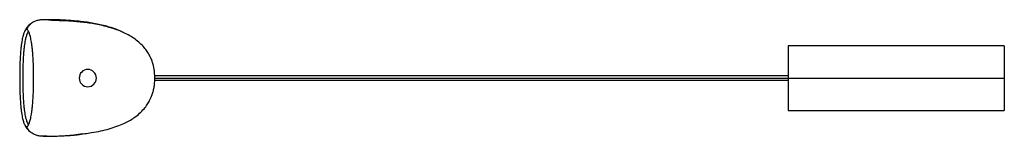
# Paper-space layout '_Izquierda' of a CAD drawing. Header units: millimetres. Extents: x -911 to 0, y -54 to 54.
import ezdxf

# ---------------------------------------------------------------- set-up
doc = ezdxf.new("R2010")
doc.units = ezdxf.units.MM

psp = doc.layouts.new('_Izquierda')

# ---------------------------------------------------------------- linework, layer by layer
at = {"color": 7, "linetype": 'Continuous', "lineweight": 25}
for p, q in [((-887.91, 53.9), (-888.09, 53.89)), ((-887.71, 54.07), (-887.91, 54.05)), ((0, 30), (-200, 30)), ((-200, 30), (-200, -30)), ((0, 30), (0, -30)), ((-200, 2), (-786.08, 2)), ((-786.05, 0), (0, 0)), ((-786.11, -2), (-200, -2)), ((-200, -30), (0, -30)), ((-904.64, -44.93), (-903.8, -44.56)), ((-889.4, -53.87), (-888.9, -53.91)), ((-888.66, -53.91), (-888.89, -53.89)), ((-886.07, -53.9), (-888.48, -53.73)), ((-852.75, -51.71), (-858.96, -52.63))]:
    psp.add_line(p, q, dxfattribs=at)
for start, end in [(90, 270), (270, 90)]:
    psp.add_arc((-848, 0), 8, start, end, dxfattribs=at)
for points, knots in [([(-900.77, 50.3), (-901.35, 49.87), (-902.62, 48.93), (-904.27, 47.06), (-905.69, 44.99), (-906.4, 43.52), (-906.74, 42.82)], [0, 0, 0, 0, 0.2362511, 0.5194065, 0.7733375, 1, 1, 1, 1]), ([(-887.71, 54.05), (-887.94, 54.05), (-889.26, 54.06), (-891.69, 53.93), (-894.94, 53.36), (-898.05, 52.21), (-900.84, 50.42), (-903.14, 48), (-904.14, 46.05), (-904.64, 45.07)], [0, 0, 0, 0, 0.033594, 0.194705, 0.356157, 0.517218, 0.678139, 0.839071, 1, 1, 1, 1]), ([(-888.9, -53.91), (-886.73, -53.92), (-882.55, -53.95), (-876.36, -53.69), (-870.41, -53.43), (-864.14, -52.97), (-857.6, -52.34), (-850.86, -51.51), (-843.69, -50.42), (-836.17, -49.02), (-828.37, -47.08), (-821.2, -44.77), (-815.09, -42.26), (-809.7, -39.51), (-804.8, -36.46), (-800.11, -32.79), (-796.1, -28.72), (-793.05, -24.72), (-790.99, -21.25), (-789.5, -18.15), (-788.3, -15.1), (-787.26, -11.58), (-786.54, -7.91), (-786.13, -4.1), (-786.02, -0.62), (-786.06, 2.63), (-786.24, 5.33), (-786.57, 8.05), (-787.13, 11.08), (-788.11, 14.7), (-789.43, 18.16), (-791.06, 21.5), (-793.12, 24.93), (-796.03, 28.74), (-799.79, 32.59), (-804.27, 36.18), (-809.28, 39.39), (-815.71, 42.69), (-823.6, 45.76), (-831.84, 48.1), (-839.18, 49.7), (-845.49, 50.81), (-851.81, 51.67), (-858.07, 52.32), (-864.01, 52.78), (-868.99, 53.05), (-872.89, 53.18), (-875.81, 53.26), (-877.92, 53.31), (-879.42, 53.35), (-880.46, 53.4), (-881.65, 53.5), (-882.96, 53.65), (-884.53, 53.84), (-886.19, 54.04), (-887.17, 54.06), (-887.71, 54.07)], [0, 0, 0, 0, 0.02688, 0.051745, 0.075507, 0.097807, 0.125432, 0.150865, 0.17425, 0.20619, 0.235898, 0.263643, 0.290028, 0.309479, 0.330949, 0.354203, 0.375765, 0.394461, 0.410103, 0.420476, 0.43283, 0.446541, 0.461158, 0.474411, 0.488949, 0.50044, 0.510654, 0.519071, 0.530919, 0.545234, 0.560703, 0.571967, 0.5867, 0.604998, 0.625509, 0.646803, 0.668838, 0.691645, 0.727187, 0.763042, 0.786886, 0.810652, 0.834276, 0.857786, 0.880632, 0.900485, 0.913243, 0.924084, 0.932961, 0.936752, 0.94064, 0.944973, 0.952785, 0.962592, 0.979169, 1, 1, 1, 1]), ([(-814.93, 42.17), (-816.42, 42.89), (-820.14, 44.67), (-826.37, 46.83), (-835.04, 49.29), (-845.5, 51.37), (-857.71, 52.9), (-867.93, 53.64), (-876.11, 53.9), (-882.02, 54.08), (-885.88, 54.06), (-887.71, 54.05)], [0, 0, 0, 0, 0.06705, 0.16619, 0.265285, 0.430787, 0.596151, 0.761343, 0.844307, 0.926049, 1, 1, 1, 1]), ([(-867.13, 53.46), (-868, 53.54), (-870.64, 53.78), (-875.04, 53.9), (-880.34, 54.04), (-884.1, 54.17), (-886.1, 54.02), (-886.33, 54.01)], [0, 0, 0, 0, 0.13663, 0.413592, 0.686443, 0.96403, 1, 1, 1, 1]), ([(-865.16, 53.37), (-866.39, 53.44), (-868.69, 53.58), (-872.44, 53.54), (-876.06, 53.43), (-878.66, 53.39), (-879.83, 53.37)], [0, 0, 0, 0, 0.311275, 0.580718, 0.810902, 1, 1, 1, 1]), ([(-862.33, 53.06), (-862.57, 53.09), (-863.65, 53.24), (-864.5, 53.31), (-865.16, 53.37)], [0, 0, 0, 0, 0.227139, 1, 1, 1, 1]), ([(-848.41, 51.17), (-848.49, 51.19), (-852.03, 52.03), (-857.64, 52.71), (-863.17, 53.14), (-865.16, 53.29)], [0, 0, 0, 0, 0.015417, 0.64477, 1, 1, 1, 1]), ([(-904.64, 45.07), (-904.81, 45.07), (-904.98, 45.03), (-905.32, 44.86), (-905.49, 44.73), (-905.83, 44.38), (-906, 44.16), (-906.34, 43.63), (-906.51, 43.32), (-906.84, 42.61), (-907.01, 42.21), (-907.34, 41.32), (-907.51, 40.82), (-907.83, 39.74), (-908, 39.14), (-908.32, 37.84), (-908.48, 37.13), (-908.79, 35.57), (-908.95, 34.72), (-909.25, 32.86), (-909.4, 31.84), (-909.69, 29.63), (-909.83, 28.42), (-910.09, 25.79), (-910.22, 24.37), (-910.45, 21.28), (-910.55, 19.63), (-910.73, 16.1), (-910.81, 14.23), (-910.93, 10.34), (-910.97, 8.32), (-911.03, 4.22), (-911.04, 2.13), (-911.04, -2.02), (-911.03, -4.09), (-910.97, -8.18), (-910.92, -10.19), (-910.83, -13.1), (-910.8, -14.05), (-910.72, -15.91), (-910.68, -16.82), (-910.54, -19.45), (-910.44, -21.11), (-910.21, -24.19), (-910.09, -25.61), (-909.82, -28.24), (-909.68, -29.44), (-909.4, -31.66), (-909.25, -32.67), (-908.94, -34.53), (-908.79, -35.38), (-908.32, -37.72), (-907.99, -39.01), (-907.5, -40.64), (-907.34, -41.14), (-907.01, -42.04), (-906.84, -42.44), (-906.34, -43.51), (-906, -44.05), (-905.49, -44.58), (-905.32, -44.71), (-904.98, -44.89), (-904.81, -44.93), (-904.64, -44.93)], [0, 0, 0, 0, 0.03125, 0.03125, 0.0625, 0.0625, 0.09375, 0.09375, 0.125, 0.125, 0.15625, 0.15625, 0.1875, 0.1875, 0.21875, 0.21875, 0.25, 0.25, 0.28125, 0.28125, 0.3125, 0.3125, 0.34375, 0.34375, 0.375, 0.375, 0.40625, 0.40625, 0.4375, 0.4375, 0.46875, 0.46875, 0.5, 0.5, 0.53125, 0.53125, 0.5625, 0.5625, 0.578125, 0.578125, 0.59375, 0.59375, 0.625, 0.625, 0.65625, 0.65625, 0.6875, 0.6875, 0.71875, 0.71875, 0.75, 0.75, 0.8125, 0.8125, 0.84375, 0.84375, 0.875, 0.875, 0.9375, 0.9375, 0.96875, 0.96875, 1, 1, 1, 1]), ([(-902.87, 43.33), (-903.09, 43.09), (-903.58, 42.56), (-904.34, 40.89), (-905.14, 38.5), (-905.82, 35.7), (-906.37, 32.69), (-906.81, 29.71), (-907.21, 26.2), (-907.57, 22.07), (-907.86, 17.29), (-908.08, 11.9), (-908.2, 6.07), (-908.24, 0.06), (-908.2, -5.94), (-908.07, -11.74), (-907.86, -17.12), (-907.56, -21.89), (-907.21, -26.02), (-906.8, -29.53), (-906.36, -32.5), (-905.81, -35.52), (-905.13, -38.32), (-904.34, -40.72), (-903.58, -42.4), (-903.08, -42.95), (-902.86, -43.2)], [0, 0, 0, 0, 0.046944, 0.104423, 0.161812, 0.219038, 0.254681, 0.290144, 0.325415, 0.360477, 0.39532, 0.430034, 0.46481, 0.499746, 0.534568, 0.569275, 0.60396, 0.638791, 0.673882, 0.709148, 0.744597, 0.780194, 0.83735, 0.8947, 0.952099, 1, 1, 1, 1]), ([(-904.64, -44.93), (-904.47, -44.93), (-904.3, -44.89), (-903.96, -44.71), (-903.79, -44.57), (-903.28, -44.03), (-902.94, -43.48), (-902.26, -42), (-901.93, -41.07), (-901.44, -39.37), (-901.27, -38.75), (-900.95, -37.4), (-900.79, -36.67), (-900.47, -35.08), (-900.32, -34.21), (-900.01, -32.34), (-899.86, -31.33), (-899.57, -29.13), (-899.43, -27.95), (-899.16, -25.38), (-899.03, -24), (-898.79, -21), (-898.68, -19.39), (-898.48, -15.95), (-898.4, -14.12), (-898.26, -10.27), (-898.21, -8.27), (-898.15, -4.16), (-898.13, -2.06), (-898.13, 2.12), (-898.15, 4.21), (-898.21, 8.3), (-898.27, 10.31), (-898.4, 14.15), (-898.49, 15.98), (-898.68, 19.42), (-898.79, 21.03), (-899.03, 24.03), (-899.16, 25.42), (-899.43, 28), (-899.57, 29.18), (-899.86, 31.38), (-900.01, 32.4), (-900.32, 34.27), (-900.47, 35.13), (-900.79, 36.73), (-900.95, 37.46), (-901.27, 38.82), (-901.44, 39.44), (-901.77, 40.58), (-901.93, 41.1), (-902.27, 42.04), (-902.43, 42.46), (-902.94, 43.58), (-903.28, 44.13), (-903.79, 44.69), (-903.96, 44.83), (-904.3, 45.02), (-904.47, 45.06), (-904.64, 45.07)], [0, 0, 0, 0, 0.03125, 0.03125, 0.0625, 0.0625, 0.125, 0.125, 0.1875, 0.1875, 0.21875, 0.21875, 0.25, 0.25, 0.28125, 0.28125, 0.3125, 0.3125, 0.34375, 0.34375, 0.375, 0.375, 0.40625, 0.40625, 0.4375, 0.4375, 0.46875, 0.46875, 0.5, 0.5, 0.53125, 0.53125, 0.5625, 0.5625, 0.59375, 0.59375, 0.625, 0.625, 0.65625, 0.65625, 0.6875, 0.6875, 0.71875, 0.71875, 0.75, 0.75, 0.78125, 0.78125, 0.8125, 0.8125, 0.84375, 0.84375, 0.875, 0.875, 0.9375, 0.9375, 0.96875, 0.96875, 1, 1, 1, 1]), ([(-906.73, -42.67), (-906.21, -43.71), (-905.26, -45.62), (-903.44, -47.86), (-902.04, -49.24), (-901.14, -49.86), (-900.93, -50)], [0, 0, 0, 0, 0.3656558, 0.6767982, 0.9240547, 1, 1, 1, 1]), ([(-888.89, -53.89), (-889.82, -53.86), (-891.85, -53.79), (-894.94, -53.22), (-898.05, -52.08), (-900.84, -50.29), (-903.14, -47.87), (-904.14, -45.91), (-904.64, -44.93)], [0, 0, 0, 0, 0.145151, 0.31654, 0.487512, 0.658334, 0.829168, 1, 1, 1, 1]), ([(-869.48, -53.34), (-868.3, -53.31), (-864.73, -53.23), (-861.27, -52.88), (-858.96, -52.64)], [0, 0, 0, 0, 0.330002, 1, 1, 1, 1]), ([(-858.96, -52.64), (-858.18, -52.54), (-856.84, -52.38), (-855.29, -52.1), (-854.65, -51.99)], [0, 0, 0, 0, 0.584212, 1, 1, 1, 1])]:
    psp.add_open_spline(points, degree=3, knots=knots, dxfattribs=at)

doc.saveas('drawing.dxf')
